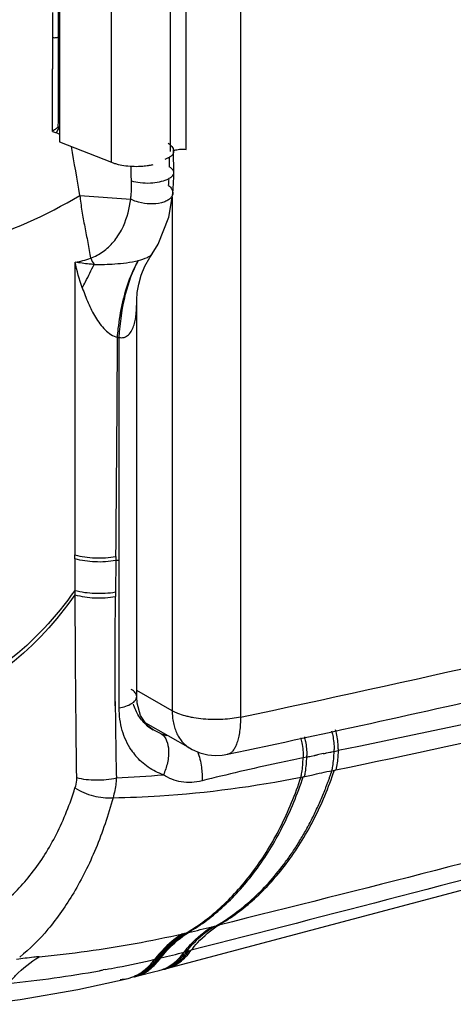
# Model space of a CAD drawing. Header units: millimetres. Extents: x -106 to 325, y 6 to 547.
# Tile 2 of 14: x -37 to 17, y 6 to 127. Entities that reach past the tile are written whole.
import ezdxf

# ---------------------------------------------------------------- set-up
doc = ezdxf.new("R2010")
doc.units = ezdxf.units.MM
doc.header["$LTSCALE"] = 30.734
doc.layers.get('0').update_dxf_attribs({"linetype": 'CONTINUOUS'})

msp = doc.modelspace()

# ---------------------------------------------------------------- linework, layer by layer
at = {"color": 7, "linetype": 'Continuous'}
for p, q in [((-9.27, 364.04), (-9.26, 41.47)), ((-31.57, 157.82), (-31.57, 112.34)), ((-15.96, 111.42), (-15.96, 156.9)), ((-25.18, 109.82), (-25.18, 155.3)), ((-17.91, 111.14), (-17.91, 156.38)), ((-31.57, 112.34), (-25.18, 109.82)), ((-17.69, 105.52), (-17.69, 42.27)), ((-17.69, 42.27), (-22.06, 44.74)), ((-15.45, 37.61), (-20.94, 40.72)), ((-10.85, 36.9), (-10.85, 36.9))]:
    msp.add_line(p, q, dxfattribs=at)
at = {"color": 6, "linetype": 'Continuous'}
for p, q in [((-31.71, 123.89), (-31.72, 128.32)), ((-32.46, 125.23), (-32.46, 121.31)), ((-31.93, 113.44), (-31.57, 113.3)), ((-18.02, 109.24), (-18.03, 110.46)), ((-17.48, 108.57), (-17.52, 111.14)), ((-17.52, 111.14), (-17.52, 111.14)), ((-17.48, 108.57), (-17.48, 108.57)), ((-29.08, 105.75), (-22.81, 105.28)), ((-17.61, 105.96), (-17.61, 105.96)), ((-20.16, 98.53), (-20.16, 98.53)), ((-22.06, 44), (-22.06, 92.77)), ((-24.23, 42.6), (-24.23, 88.25)), ((-24.63, 61.27), (-24.68, 56.35)), ((-24.23, 60.79), (-24.63, 60.77)), ((-24.71, 42.88), (-24.72, 44)), ((-24.7, 42.88), (-24.71, 44)), ((-20.04, 39.89), (-20.04, 39.9)), ((-19.03, 39.42), (-20.04, 39.89)), ((-1.09, 36.56), (-1.54, 36.47)), ((-0.56, 36.66), (-0.18, 36.74)), ((-0.05, 36.77), (0.08, 36.79)), ((0.95, 36.98), (0.25, 36.83)), ((1.11, 37.01), (1.21, 37.03)), ((1.34, 37.06), (1.76, 37.15)), ((2.28, 37.25), (2.78, 37.35)), ((-1.8, 34.09), (-1.53, 34.14)), ((-1.53, 34.14), (-1.35, 34.18)), ((-18.41, 10.49), (14.57, 19.24)), ((-12.48, 15.72), (-12.25, 15.78)), ((-11.93, 15.86), (-12.25, 15.78)), ((-16.4, 14.79), (-16.15, 14.85)), ((-16.14, 14.85), (-15.92, 14.9)), ((-15.92, 14.9), (-15.66, 14.96)), ((-12.78, 15.65), (-12.48, 15.72)), ((-15.65, 12.67), (-15.35, 12.75)), ((-19.58, 11.71), (-19.85, 11.64)), ((-19.36, 11.76), (-19.58, 11.71)), ((-25.89, 10.38), (-26.2, 10.33)), ((-25.89, 10.38), (-26.2, 10.33)), ((-19.31, 10.27), (-19.29, 10.27)), ((-18.72, 10.42), (-18.42, 10.5)), ((-29.33, 7.93), (-23.14, 9.29)), ((-23.15, 9.29), (-23.14, 9.29)), ((-22.36, 9.47), (-22.34, 9.48)), ((-22.34, 9.48), (-21.58, 9.67))]:
    msp.add_line(p, q, dxfattribs=at)
for points in [[(-17.61, 105.96), (-17.56, 106.57), (-17.49, 108.03), (-17.49, 108.57)], [(-20.16, 98.54), (-19.4, 99.75), (-18.12, 103.06), (-17.61, 105.96)], [(-22.06, 92.77), (-22.06, 92.88), (-22, 93.78), (-21.82, 94.8), (-21.51, 95.9), (-21.06, 97.01), (-20.45, 98.1), (-20.16, 98.53)], [(-20.04, 39.89), (-20.77, 40.46), (-21.59, 41.67), (-22, 43.18), (-22.06, 44)], [(14.57, 19.24), (50.72, 28.88), (88.35, 38.98)], [(-1.53, 34.14), (-1.47, 34.15), (-1.41, 34.17), (-1.35, 34.18)], [(-21.58, 9.67), (-19.98, 10.08), (-19.29, 10.26)], [(-40.97, 6.1), (-36.45, 6.69), (-29.33, 7.93)]]:
    msp.add_lwpolyline(points, dxfattribs=at)
at = {"color": 7, "linetype": 'Continuous'}
msp.add_lwpolyline([(-15.45, 37.61), (-15.21, 37.48), (-14.26, 37.08), (-13.31, 36.85), (-12.4, 36.76), (-11.53, 36.79), (-10.84, 36.9)], dxfattribs=at)
at = {"color": 6, "linetype": 'Continuous'}
for centre, radius, start, end in [((710.01, 129.49), 742.48, 180.09292, 180.32873), ((-27.98, 119.13), 7.18, 120.1966, 121.2801), ((-2983.51, 121.45), 2951.05, 359.84817, 359.99744), ((-28, 108.02), 7.15, 120.2061, 121.5244), ((47.75, 339.51), 239.7, 250.4484, 250.5845), ((-31.13, 113.41), 0.808, 152.058, 168.8112), ((-18.03, 111.13), 0.515, 0.9713, 10.3038), ((-18.39, 111.13), 0.889, 0.6006, 6.7124), ((-19.03, 107.47), 2.04, 58.5645, 60.3053), ((-37.14, 109), 19.11, 353.9436, 356.1461), ((-20.6, 98.85), 0.543, 324.4598, 326.7639), ((-20.54, 98.81), 0.473, 326.7233, 330.9331), ((-23.36, 99.91), 4.78, 203.5158, 213.8762), ((-6815.7, 122.24), 6791.35, 359.485651, 359.713059), ((-25.78, 100.23), 12.07, 276.3469, 277.3317), ((506.88, 46.46), 531.6, 180.3858, 181.3439), ((-17.21, 44.59), 5.48, 229.5035, 238.8557), ((-17.19, 44.6), 5.5, 250.4057, 258.0207), ((-16.06, 41.9), 8.04, 213.8131, 220.2393), ((-7.9, 36.8), 6.81, 357.9952, 359.7026), ((-4.08, 37.5), 6.36, 357.6724, 359.7594), ((-30.17, 163.76), 129.89, 272.4691, 275.0336), ((-47.73, 153.3), 142.01, 280.3282, 282.7439), ((-67.02, 236.88), 227.79, 283.0291, 283.7754), ((-46.94, 148.95), 137.59, 275.351, 280.3302), ((-62.89, 195.11), 188.46, 283.437, 284.341), ((-52.7, 154.06), 146.16, 281.1464, 282.9884), ((-26.18, 16.3), 7.86, 319.5183, 323.6813), ((-51.37, 146.75), 138.73, 275.5752, 280.2616), ((-52.16, 151.29), 143.33, 280.2475, 280.4339), ((-52.34, 152.27), 144.33, 280.5611, 281.1437), ((-20.53, 14.9), 4.8, 284.9471, 288.3956), ((-20.54, 14.94), 4.83, 288.3986, 291.8807), ((-19.93, 15), 4.74, 281.1955, 284.7547), ((-20.61, 15.1), 5.01, 291.9281, 300.5071), ((-19.93, 15), 4.74, 284.8142, 288.4913), ((-19.61, 15.04), 4.71, 280.8698, 284.6832), ((-24.3, 14.1), 4.94, 272.0866, 283.4773), ((-24.29, 14.04), 4.88, 283.6127, 286.8163), ((-24.3, 14.07), 4.91, 286.8174, 289.4144), ((-24.05, 14.21), 4.98, 286.1685, 289.5422)]:
    msp.add_arc(centre, radius, start, end, dxfattribs=at)
at = {"color": 7, "linetype": 'Continuous'}
msp.add_arc((-22.1, 119.15), 9.82, 274.4699, 278.8304, dxfattribs=at)
at = {"color": 6, "linetype": 'Continuous'}
for points, knots in [([(-32.46, 125.23), (-32.34, 125.18), (-32.08, 125.16), (-31.81, 125.21), (-31.71, 125.27)], [0, 0, 0, 0, 0.524749, 1, 1, 1, 1]), ([(-31.74, 114.11), (-31.73, 114.93), (-31.7, 118.19), (-31.71, 121.45), (-31.71, 123.89)], [0, 0, 0, 0, 0.250854, 1, 1, 1, 1]), ([(-31.74, 114.11), (-31.88, 114.05), (-32.13, 113.89), (-32.37, 113.72), (-32.47, 113.63)], [0, 0, 0, 0, 0.521655, 1, 1, 1, 1]), ([(-31.6, 114.04), (-31.62, 114.03), (-31.72, 113.97), (-31.8, 113.87), (-31.84, 113.79)], [0, 0, 0, 0, 0.220975, 1, 1, 1, 1]), ([(-18.2, 112.16), (-18.03, 112.06), (-17.7, 111.81), (-17.53, 111.43), (-17.51, 111.23)], [0, 0, 0, 0, 0.507654, 1, 1, 1, 1]), ([(-17.9, 110.53), (-17.92, 110.51), (-18.02, 110.45), (-18.11, 110.39), (-18.19, 110.36)], [0, 0, 0, 0, 0.235451, 1, 1, 1, 1]), ([(-17.52, 111.14), (-17.52, 111.03), (-17.6, 110.78), (-17.79, 110.61), (-17.9, 110.53)], [0, 0, 0, 0, 0.443607, 1, 1, 1, 1]), ([(-18.19, 110.36), (-18.22, 110.34), (-18.35, 110.28), (-18.49, 110.22), (-18.6, 110.18)], [0, 0, 0, 0, 0.236714, 1, 1, 1, 1]), ([(-17.48, 108.57), (-17.48, 108.69), (-17.6, 108.96), (-17.82, 109.13), (-17.96, 109.21)], [0, 0, 0, 0, 0.433151, 1, 1, 1, 1]), ([(-20.38, 107.28), (-20, 107.3), (-19.3, 107.39), (-18.48, 107.62), (-17.97, 107.88), (-17.64, 108.13), (-17.47, 108.4), (-17.48, 108.57)], [0, 0, 0, 0, 0.338755, 0.630846, 0.750659, 0.850695, 1, 1, 1, 1]), ([(-22.81, 105.28), (-22.79, 105.47), (-22.71, 106.22), (-22.69, 106.98), (-22.71, 107.55)], [0, 0, 0, 0, 0.244916, 1, 1, 1, 1]), ([(-22.72, 107.55), (-22.37, 107.43), (-21.59, 107.29), (-20.8, 107.26), (-20.38, 107.28)], [0, 0, 0, 0, 0.472811, 1, 1, 1, 1]), ([(-18.13, 106.98), (-17.97, 106.84), (-17.7, 106.54), (-17.6, 106.14), (-17.61, 105.96)], [0, 0, 0, 0, 0.551249, 1, 1, 1, 1]), ([(-56.24, 97.43), (-51.55, 97.65), (-42.06, 99.38), (-33.23, 103.25), (-29.08, 105.75)], [0, 0, 0, 0, 0.492515, 1, 1, 1, 1]), ([(-29.08, 105.75), (-29.01, 105.1), (-28.85, 103.8), (-28.48, 101.87), (-28.1, 99.94), (-27.87, 98.64), (-27.75, 98)], [0, 0, 0, 0, 0.247735, 0.498293, 0.749506, 1, 1, 1, 1]), ([(-17.61, 105.96), (-17.63, 105.84), (-17.72, 105.57), (-18.03, 105.25), (-18.48, 104.99), (-19.27, 104.73), (-20.42, 104.64), (-21.37, 104.78), (-21.84, 104.91)], [0, 0, 0, 0, 0.079855, 0.170314, 0.277489, 0.402254, 0.691821, 1, 1, 1, 1]), ([(-24.22, 101.01), (-24.03, 101.32), (-23.33, 102.65), (-22.94, 104.14), (-22.81, 105.28)], [0, 0, 0, 0, 0.237956, 1, 1, 1, 1]), ([(-21.84, 104.91), (-21.93, 104.93), (-22.26, 105.03), (-22.58, 105.16), (-22.81, 105.28)], [0, 0, 0, 0, 0.261755, 1, 1, 1, 1]), ([(-24.93, 100.02), (-24.73, 100.26), (-24.49, 100.58), (-24.27, 100.92), (-24.22, 101.01)], [0, 0, 0, 0, 0.746804, 1, 1, 1, 1]), ([(-27.75, 98), (-27.21, 98.21), (-26.17, 98.77), (-25.31, 99.58), (-24.93, 100.02)], [0, 0, 0, 0, 0.496513, 1, 1, 1, 1]), ([(-21.86, 97.72), (-21.48, 97.83), (-20.96, 97.99), (-20.4, 98.29), (-20.22, 98.45), (-20.16, 98.53)], [0, 0, 0, 0, 0.620993, 0.844517, 1, 1, 1, 1]), ([(-29.68, 97.54), (-29.68, 94.54), (-29.68, 82.51), (-29.68, 70.49), (-29.69, 61.48)], [0, 0, 0, 0, 0.249883, 1, 1, 1, 1]), ([(-27.33, 97.24), (-27.53, 97.25), (-28.32, 97.31), (-29.1, 97.42), (-29.67, 97.54)], [0, 0, 0, 0, 0.254504, 1, 1, 1, 1]), ([(-28.78, 94.36), (-28.64, 94.61), (-28.14, 95.56), (-27.66, 96.52), (-27.33, 97.24)], [0, 0, 0, 0, 0.264151, 1, 1, 1, 1]), ([(-27.33, 97.24), (-26.48, 97.23), (-25.14, 97.27), (-23.31, 97.44), (-22.34, 97.6), (-21.86, 97.72)], [0, 0, 0, 0, 0.465233, 0.726572, 1, 1, 1, 1]), ([(-24.23, 88.25), (-24.11, 90.04), (-23.67, 93.3), (-22.58, 96.43), (-21.86, 97.72)], [0, 0, 0, 0, 0.547868, 1, 1, 1, 1]), ([(-23.82, 92.46), (-23.7, 92.96), (-23.24, 94.78), (-22.54, 96.55), (-21.86, 97.72)], [0, 0, 0, 0, 0.274732, 1, 1, 1, 1]), ([(-28.78, 94.36), (-28.55, 93.74), (-28.08, 92.5), (-27.35, 91), (-26.62, 89.92), (-26, 89.18), (-25.28, 88.58), (-24.72, 88.33), (-24.44, 88.23)], [0, 0, 0, 0, 0.258361, 0.513831, 0.639993, 0.764407, 0.88506, 1, 1, 1, 1]), ([(-24.44, 88.23), (-24.41, 88.59), (-24.28, 90.02), (-24.05, 91.43), (-23.82, 92.46)], [0, 0, 0, 0, 0.259228, 1, 1, 1, 1]), ([(-24.23, 88.25), (-24.03, 88.2), (-23.59, 88.2), (-23.02, 88.56), (-22.63, 89.13), (-22.38, 89.8), (-22.21, 90.51), (-22.08, 91.51), (-22.06, 92.27), (-22.06, 92.77)], [0, 0, 0, 0, 0.110537, 0.222429, 0.342509, 0.469067, 0.599321, 0.731953, 1, 1, 1, 1]), ([(109.89, 62.7), (101.2, 60.35), (65.69, 51.09), (29.9, 42.92), (2.78, 37.35)], [0, 0, 0, 0, 0.24544, 1, 1, 1, 1]), ([(-29.68, 61.48), (-28.89, 61.24), (-27.19, 61.01), (-25.48, 61.11), (-24.63, 61.27)], [0, 0, 0, 0, 0.488685, 1, 1, 1, 1]), ([(-24.63, 60.77), (-25.48, 60.61), (-27.19, 60.51), (-28.88, 60.74), (-29.68, 60.98)], [0, 0, 0, 0, 0.509518, 1, 1, 1, 1]), ([(2.49, 34.97), (20.62, 38.74), (56.34, 46.74), (91.82, 55.76), (109.29, 60.48)], [0, 0, 0, 0, 0.505748, 1, 1, 1, 1]), ([(-29.7, 57.09), (-31.99, 53.81), (-37.21, 48.21), (-43.88, 44.4), (-47.22, 43.21)], [0, 0, 0, 0, 0.530204, 1, 1, 1, 1]), ([(-29.69, 57.09), (-28.9, 56.88), (-27.21, 56.66), (-25.52, 56.75), (-24.68, 56.89)], [0, 0, 0, 0, 0.491463, 1, 1, 1, 1]), ([(-29.7, 56.55), (-31.93, 53.31), (-37.11, 47.69), (-43.74, 43.84), (-47.12, 42.62)], [0, 0, 0, 0, 0.52272, 1, 1, 1, 1]), ([(-29.7, 56.55), (-28.9, 56.32), (-27.22, 56.09), (-25.52, 56.19), (-24.68, 56.35)], [0, 0, 0, 0, 0.490994, 1, 1, 1, 1]), ([(-29.7, 56.55), (-29.69, 54.66), (-29.65, 47.16), (-29.58, 39.65), (-29.5, 34.03)], [0, 0, 0, 0, 0.251234, 1, 1, 1, 1]), ([(-24.72, 44), (-24.72, 45.03), (-24.73, 49.14), (-24.71, 53.26), (-24.68, 56.35)], [0, 0, 0, 0, 0.249618, 1, 1, 1, 1]), ([(-24.23, 42.6), (-23.95, 42.65), (-23.42, 42.79), (-22.73, 43.1), (-22.22, 43.48), (-22.06, 43.84), (-22.06, 44)], [0, 0, 0, 0, 0.314369, 0.598626, 0.82708, 1, 1, 1, 1]), ([(-22.06, 44), (-22.06, 44.17), (-22.23, 44.55), (-22.55, 44.77), (-22.73, 44.87)], [0, 0, 0, 0, 0.447381, 1, 1, 1, 1]), ([(94.67, 43.73), (76.95, 38.89), (41.47, 29.4), (5.9, 20.28), (-11.92, 15.86)], [0, 0, 0, 0, 0.5001, 1, 1, 1, 1]), ([(-22.74, 37.43), (-23.23, 38.16), (-24, 39.84), (-24.23, 41.67), (-24.23, 42.6)], [0, 0, 0, 0, 0.486984, 1, 1, 1, 1]), ([(-20.77, 40.42), (-21.17, 40.76), (-21.88, 41.58), (-22.32, 42.57), (-22.47, 43.09)], [0, 0, 0, 0, 0.494641, 1, 1, 1, 1]), ([(88.07, 40.03), (70.83, 35.37), (36.39, 26.16), (1.9, 17.15), (-15.35, 12.75)], [0, 0, 0, 0, 0.500745, 1, 1, 1, 1]), ([(-19.03, 39.42), (-18.42, 39.02), (-18.1, 37.87), (-18.14, 36.64), (-18.3, 35.6), (-18.56, 34.84), (-18.77, 34.37)], [0, 0, 0, 0, 0.410688, 0.556021, 0.707838, 1, 1, 1, 1]), ([(-1.84, 38.94), (-1.79, 38.73), (-1.6, 37.92), (-1.52, 37.08), (-1.54, 36.47)], [0, 0, 0, 0, 0.257209, 1, 1, 1, 1]), ([(-1.39, 39.04), (-1.34, 38.85), (-1.17, 38.1), (-1.08, 37.33), (-1.08, 36.76)], [0, 0, 0, 0, 0.255488, 1, 1, 1, 1]), ([(1.96, 39.8), (2.02, 39.6), (2.2, 38.84), (2.29, 38.06), (2.29, 37.48)], [0, 0, 0, 0, 0.25532, 1, 1, 1, 1]), ([(2.79, 37.58), (2.79, 37.77), (2.76, 38.56), (2.62, 39.33), (2.46, 39.91)], [0, 0, 0, 0, 0.240362, 1, 1, 1, 1]), ([(-18.77, 34.37), (-19.43, 34.6), (-20.7, 35.23), (-21.75, 36.18), (-22.2, 36.71)], [0, 0, 0, 0, 0.500828, 1, 1, 1, 1]), ([(-14.56, 37.23), (-14.33, 36.62), (-14.04, 35.42), (-13.97, 34.19), (-14.01, 33.63)], [0, 0, 0, 0, 0.534469, 1, 1, 1, 1]), ([(-1.54, 36.47), (-2.57, 36.25), (-6.75, 35.38), (-10.9, 34.4), (-14.01, 33.63)], [0, 0, 0, 0, 0.247885, 1, 1, 1, 1]), ([(-1.8, 34.09), (-1.76, 34.27), (-1.62, 35.06), (-1.55, 35.86), (-1.54, 36.47)], [0, 0, 0, 0, 0.234226, 1, 1, 1, 1]), ([(-1.35, 34.18), (-1.31, 34.36), (-1.17, 35.15), (-1.11, 35.95), (-1.09, 36.56)], [0, 0, 0, 0, 0.234185, 1, 1, 1, 1]), ([(2.01, 34.87), (2.05, 35.05), (2.2, 35.84), (2.26, 36.64), (2.28, 37.25)], [0, 0, 0, 0, 0.23366, 1, 1, 1, 1]), ([(2.78, 37.35), (2.77, 37.14), (2.73, 36.34), (2.63, 35.54), (2.51, 34.97)], [0, 0, 0, 0, 0.265266, 1, 1, 1, 1]), ([(-29.5, 34.03), (-29.5, 33.92), (-29.51, 33.49), (-29.58, 33.06), (-29.68, 32.76)], [0, 0, 0, 0, 0.259539, 1, 1, 1, 1]), ([(-29.5, 34.03), (-28.72, 33.82), (-27.06, 33.65), (-25.4, 33.81), (-24.57, 33.99)], [0, 0, 0, 0, 0.491124, 1, 1, 1, 1]), ([(-24.99, 31.55), (-23.06, 31.58), (-15.28, 31.9), (-7.53, 32.93), (-1.8, 34.09)], [0, 0, 0, 0, 0.247912, 1, 1, 1, 1]), ([(-24.57, 33.99), (-24.59, 33.78), (-24.66, 32.95), (-24.81, 32.14), (-24.99, 31.55)], [0, 0, 0, 0, 0.25991, 1, 1, 1, 1]), ([(-14.01, 33.63), (-14.84, 33.42), (-16.53, 33.3), (-18.12, 33.93), (-18.77, 34.37)], [0, 0, 0, 0, 0.517854, 1, 1, 1, 1]), ([(-15.92, 14.9), (-14.35, 15.83), (-11.32, 18.13), (-7.42, 22.56), (-4.14, 27.94), (-2.49, 31.96), (-1.8, 34.09)], [0, 0, 0, 0, 0.224794, 0.465855, 0.72427, 1, 1, 1, 1]), ([(-15.66, 14.96), (-14.11, 15.88), (-11.08, 18.17), (-7.18, 22.58), (-3.88, 27.97), (-2.23, 32.01), (-1.53, 34.14)], [0, 0, 0, 0, 0.223616, 0.464048, 0.72278, 1, 1, 1, 1]), ([(-12.25, 15.78), (-10.68, 16.69), (-8.43, 18.36), (-5.77, 21.03), (-4.2, 22.94), (-3.02, 24.58), (-2.17, 25.88), (-1.35, 27.25), (-0.71, 28.42), (-0.22, 29.39), (0.13, 30.14), (0.48, 30.89), (0.81, 31.66), (1.08, 32.32), (1.28, 32.84), (1.44, 33.24), (1.56, 33.58), (1.66, 33.85), (1.73, 34.05), (1.8, 34.26), (1.86, 34.43), (1.91, 34.56), (1.94, 34.65), (1.96, 34.72), (1.98, 34.77), (1.98, 34.82), (2.03, 34.87), (2.01, 34.87)], [0, 0, 0, 0, 0.224089, 0.342163, 0.464535, 0.52741, 0.591428, 0.656601, 0.72294, 0.756549, 0.79045, 0.824645, 0.859131, 0.893908, 0.911406, 0.928977, 0.94662, 0.95547, 0.964337, 0.973222, 0.982126, 0.986584, 0.99105, 0.993273, 0.995546, 0.997672, 1, 1, 1, 1]), ([(-11.93, 15.86), (-10.36, 16.77), (-7.33, 19.04), (-3.4, 23.42), (-0.07, 28.78), (1.61, 32.81), (2.32, 34.94)], [0, 0, 0, 0, 0.223471, 0.463813, 0.722574, 1, 1, 1, 1]), ([(-1.35, 34.18), (-1.07, 34.23), (-0.36, 34.36), (0.75, 34.64), (1.59, 34.8), (2.01, 34.87)], [0, 0, 0, 0, 0.248281, 0.626863, 1, 1, 1, 1]), ([(-42.93, 15.79), (-41.43, 16.46), (-38.5, 18.31), (-34.81, 22.21), (-31.74, 27.09), (-30.29, 30.8), (-29.68, 32.76)], [0, 0, 0, 0, 0.222969, 0.462876, 0.721678, 1, 1, 1, 1]), ([(-29.68, 32.76), (-28.98, 32.31), (-27.45, 31.68), (-25.79, 31.49), (-24.99, 31.55)], [0, 0, 0, 0, 0.504922, 1, 1, 1, 1]), ([(-24.99, 31.55), (-25.29, 30.47), (-25.92, 28.35), (-27.07, 25.31), (-28.36, 22.48), (-30.21, 19.07), (-32.76, 15.4), (-35.23, 12.93), (-36.5, 11.91)], [0, 0, 0, 0, 0.145884, 0.286486, 0.421405, 0.550208, 0.788664, 1, 1, 1, 1]), ([(-15.35, 12.75), (-15.1, 13.07), (-14.1, 14.25), (-12.9, 15.27), (-11.93, 15.86)], [0, 0, 0, 0, 0.263034, 1, 1, 1, 1]), ([(-16.4, 14.79), (-16.72, 14.59), (-18.01, 13.71), (-19.12, 12.58), (-19.85, 11.64)], [0, 0, 0, 0, 0.239544, 1, 1, 1, 1]), ([(-19.58, 11.71), (-19.33, 12.03), (-18.32, 13.22), (-17.12, 14.25), (-16.14, 14.85)], [0, 0, 0, 0, 0.263111, 1, 1, 1, 1]), ([(-19.36, 11.76), (-19.11, 12.08), (-18.1, 13.27), (-16.9, 14.3), (-15.92, 14.9)], [0, 0, 0, 0, 0.263044, 1, 1, 1, 1]), ([(-19.1, 11.82), (-18.84, 12.14), (-17.84, 13.33), (-16.64, 14.36), (-15.66, 14.96)], [0, 0, 0, 0, 0.263131, 1, 1, 1, 1]), ([(-16.22, 12.52), (-15.96, 12.85), (-14.96, 14.03), (-13.76, 15.05), (-12.78, 15.65)], [0, 0, 0, 0, 0.262961, 1, 1, 1, 1]), ([(-15.92, 12.6), (-15.67, 12.92), (-14.67, 14.11), (-13.46, 15.13), (-12.48, 15.72)], [0, 0, 0, 0, 0.262989, 1, 1, 1, 1]), ([(-18.4, 10.49), (-17.81, 10.65), (-16.63, 11.24), (-15.74, 12.2), (-15.35, 12.75)], [0, 0, 0, 0, 0.476651, 1, 1, 1, 1]), ([(-18.07, 10.79), (-17.89, 10.89), (-17.19, 11.36), (-16.59, 12), (-16.22, 12.52)], [0, 0, 0, 0, 0.237668, 1, 1, 1, 1]), ([(-17.78, 10.87), (-17.6, 10.97), (-16.89, 11.44), (-16.3, 12.08), (-15.92, 12.6)], [0, 0, 0, 0, 0.237701, 1, 1, 1, 1]), ([(-17.49, 10.93), (-17.32, 11.04), (-16.61, 11.51), (-16.02, 12.15), (-15.65, 12.67)], [0, 0, 0, 0, 0.237923, 1, 1, 1, 1]), ([(-37.89, 8.68), (-37.61, 9.01), (-36.47, 10.24), (-35.16, 11.31), (-34.11, 11.96)], [0, 0, 0, 0, 0.261433, 1, 1, 1, 1]), ([(-34.11, 11.96), (-34.33, 11.94), (-35.26, 11.85), (-36.18, 11.72), (-36.89, 11.61)], [0, 0, 0, 0, 0.238719, 1, 1, 1, 1]), ([(-21.76, 9.86), (-21.62, 9.95), (-21.04, 10.32), (-20.54, 10.8), (-20.2, 11.2)], [0, 0, 0, 0, 0.240462, 1, 1, 1, 1]), ([(-21.49, 9.93), (-21.36, 10.01), (-20.86, 10.33), (-20.41, 10.74), (-20.1, 11.07)], [0, 0, 0, 0, 0.241821, 1, 1, 1, 1]), ([(-21.25, 10), (-21.14, 10.07), (-20.7, 10.35), (-20.3, 10.69), (-20.02, 10.98)], [0, 0, 0, 0, 0.242826, 1, 1, 1, 1]), ([(-21, 10.03), (-20.82, 10.13), (-20.1, 10.63), (-19.49, 11.28), (-19.09, 11.82)], [0, 0, 0, 0, 0.237516, 1, 1, 1, 1]), ([(-20.1, 11.07), (-20.05, 11.12), (-19.87, 11.32), (-19.7, 11.54), (-19.58, 11.71)], [0, 0, 0, 0, 0.245414, 1, 1, 1, 1]), ([(-20.02, 10.98), (-19.96, 11.04), (-19.73, 11.29), (-19.51, 11.55), (-19.36, 11.76)], [0, 0, 0, 0, 0.244355, 1, 1, 1, 1]), ([(-22.38, 9.5), (-22.09, 9.59), (-21.7, 9.75), (-21.34, 9.95), (-21.25, 10)], [0, 0, 0, 0, 0.746353, 1, 1, 1, 1]), ([(-22.34, 9.48), (-21.99, 9.57), (-21.53, 9.74), (-21.11, 9.97), (-21, 10.03)], [0, 0, 0, 0, 0.746218, 1, 1, 1, 1])]:
    msp.add_open_spline(points, degree=3, knots=knots, dxfattribs=at)
for points in [[(-31.74, 114.11), (-31.69, 114.09), (-31.65, 114.06), (-31.6, 114.04)], [(-31.93, 113.44), (-31.93, 113.48), (-31.93, 113.52), (-31.92, 113.57)], [(-29.08, 105.75), (-29.42, 107.75), (-29.76, 109.76), (-30.11, 111.76)], [(-17.58, 111.39), (-17.56, 111.34), (-17.54, 111.28), (-17.53, 111.23)], [(-22.72, 107.55), (-22.74, 108.15), (-22.75, 108.75), (-22.76, 109.35)], [(-29.67, 97.54), (-29.02, 97.62), (-28.37, 97.77), (-27.75, 98)], [(-28.78, 94.36), (-29.14, 95.4), (-29.43, 96.47), (-29.67, 97.54)], [(-29.68, 60.98), (-29.7, 61.14), (-29.69, 61.31), (-29.68, 61.48)], [(-29.68, 60.98), (-29.7, 59.68), (-29.69, 58.39), (-29.7, 57.09)], [(-29.7, 57.09), (-29.69, 56.91), (-29.7, 56.73), (-29.7, 56.55)], [(-1.09, 36.56), (-0.91, 36.59), (-0.74, 36.62), (-0.56, 36.66)], [(-0.18, 36.74), (-0.14, 36.75), (-0.09, 36.76), (-0.05, 36.77)], [(0.08, 36.79), (0.14, 36.81), (0.19, 36.82), (0.25, 36.83)], [(0.95, 36.98), (1, 36.99), (1.06, 37), (1.11, 37.01)], [(1.21, 37.03), (1.26, 37.04), (1.3, 37.05), (1.34, 37.06)], [(1.76, 37.15), (1.93, 37.18), (2.11, 37.22), (2.28, 37.25)], [(2.79, 37.58), (2.78, 37.51), (2.78, 37.43), (2.78, 37.35)], [(2.01, 34.87), (2.12, 34.89), (2.22, 34.92), (2.32, 34.94)], [(2.32, 34.94), (2.38, 34.95), (2.44, 34.96), (2.51, 34.97)], [(-15.92, 12.6), (-16.02, 12.57), (-16.12, 12.55), (-16.22, 12.52)], [(-15.65, 12.67), (-15.74, 12.65), (-15.83, 12.62), (-15.92, 12.6)], [(-19.1, 11.82), (-19.18, 11.8), (-19.27, 11.78), (-19.36, 11.76)], [(-18.43, 10.51), (-18.1, 10.62), (-17.79, 10.76), (-17.49, 10.93)], [(-22.67, 9.43), (-22.35, 9.55), (-22.05, 9.69), (-21.76, 9.86)], [(-22.38, 9.51), (-22.07, 9.63), (-21.77, 9.77), (-21.49, 9.93)], [(-18.73, 10.44), (-18.4, 10.55), (-18.08, 10.69), (-17.78, 10.87)]]:
    msp.add_open_spline(points, degree=3, dxfattribs=at)
at = {"color": 7, "linetype": 'Continuous'}
for points, knots in [([(-17.56, 111.24), (-17.54, 111.25), (-17.44, 111.29), (-17.34, 111.32), (-17.26, 111.34)], [0, 0, 0, 0, 0.233045, 1, 1, 1, 1]), ([(-17.26, 111.34), (-17.16, 111.37), (-16.95, 111.41), (-16.63, 111.44), (-16.3, 111.45), (-16.07, 111.43), (-15.96, 111.42)], [0, 0, 0, 0, 0.233995, 0.48602, 0.745692, 1, 1, 1, 1]), ([(-25.18, 109.82), (-25.05, 109.77), (-24.78, 109.68), (-24.19, 109.52), (-23.38, 109.38), (-22.37, 109.31), (-21.68, 109.33), (-21.33, 109.36)], [0, 0, 0, 0, 0.106044, 0.220572, 0.468964, 0.73309, 1, 1, 1, 1]), ([(-20.59, 109.45), (-20.54, 109.45), (-20.36, 109.48), (-20.18, 109.52), (-20.04, 109.55)], [0, 0, 0, 0, 0.255171, 1, 1, 1, 1]), ([(-9.26, 41.47), (11.75, 45.94), (53.15, 55.27), (104.25, 68.21), (144.1, 79.18), (173.24, 87.66), (201.82, 96.42), (220.64, 102.5), (229.95, 105.6)], [0, 0, 0, 0, 0.260111, 0.513798, 0.638081, 0.76058, 0.881241, 1, 1, 1, 1]), ([(-10.85, 36.9), (1.68, 39.56), (26.51, 45.04), (51.27, 50.89), (63.53, 53.89)], [0, 0, 0, 0, 0.503527, 1, 1, 1, 1]), ([(-9.26, 41.47), (-9.6, 41.4), (-10.32, 41.28), (-11.45, 41.18), (-12.64, 41.16), (-13.85, 41.22), (-14.83, 41.35), (-15.57, 41.5), (-16.22, 41.66), (-16.82, 41.85), (-17.35, 42.08), (-17.58, 42.2), (-17.69, 42.27)], [0, 0, 0, 0, 0.120573, 0.253456, 0.394287, 0.536528, 0.673384, 0.737948, 0.798978, 0.908383, 0.956476, 1, 1, 1, 1]), ([(-17.69, 42.27), (-17.69, 42.01), (-17.67, 41.5), (-17.56, 40.77), (-17.37, 40.07), (-17.12, 39.44), (-16.79, 38.86), (-16.4, 38.36), (-15.96, 37.94), (-15.62, 37.71), (-15.45, 37.61)], [0, 0, 0, 0, 0.142769, 0.280319, 0.412322, 0.538682, 0.65977, 0.776311, 0.889288, 1, 1, 1, 1]), ([(-9.26, 41.47), (-9.27, 40.88), (-9.31, 40.04), (-9.49, 38.98), (-9.65, 38.41), (-9.8, 38.01), (-9.95, 37.68), (-10.13, 37.4), (-10.34, 37.17), (-10.5, 37.04), (-10.67, 36.95), (-10.79, 36.91), (-10.85, 36.9)], [0, 0, 0, 0, 0.346326, 0.497511, 0.631242, 0.691279, 0.74676, 0.844507, 0.88752, 0.927235, 0.964388, 1, 1, 1, 1])]:
    msp.add_open_spline(points, degree=3, knots=knots, dxfattribs=at)

doc.saveas('drawing.dxf')
